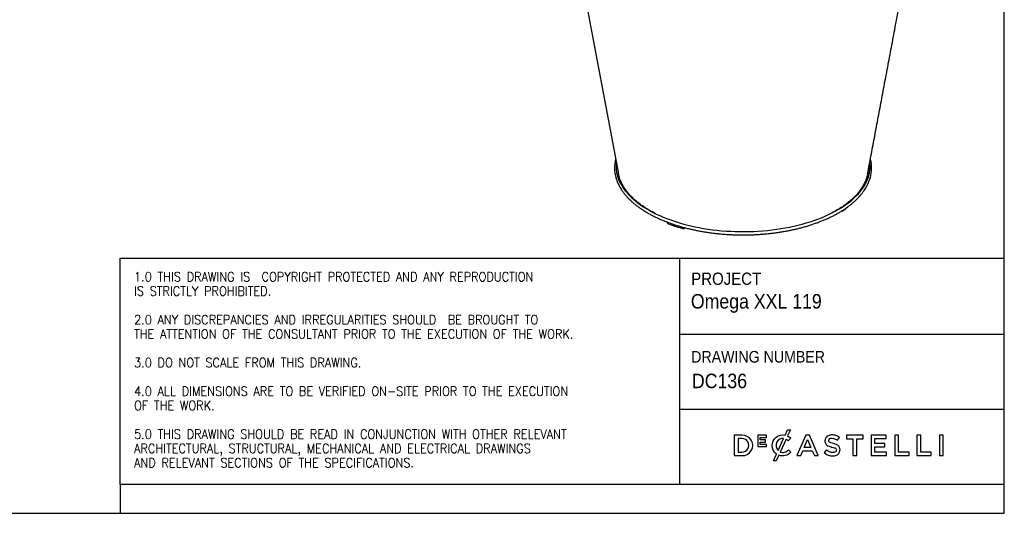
# Model space of a CAD drawing. Header units: millimetres. Extents: x -32 to 4936, y -196 to 3281.
# Tile 2 of 4: x 2879 to 4936, y -196 to 836. Entities that reach past the tile are written whole.
import ezdxf

# ---------------------------------------------------------------- set-up
doc = ezdxf.new("R2010")
doc.units = ezdxf.units.MM
doc.header["$LTSCALE"] = 12
doc.linetypes.add('SLD-Solido', pattern=[0])
doc.layers.add('NOTE', color=3, linetype='SLD-Solido')
doc.layers.add('SCHIZZI', color=9, linetype='Continuous')
doc.styles.add('SLDTEXTSTYLE0', font='GOTHIC.TTF', dxfattribs={"width": 0.913})
doc.styles.add('SLDTEXTSTYLE1', font='romans__.ttf', dxfattribs={"width": 0.893})

msp = doc.modelspace()

# ---------------------------------------------------------------- linework, layer by layer
for p, q in [((4596.87, 435.45), (4595.99, 435.8)), ((4596.87, 435.45), (4596.21, 435.94)), ((4234.22, 409.34), (4232.01, 412.65)), ((4269.4, 400.77), (4266.38, 398.67))]:
    msp.add_line(p, q)
at = {"flags": 128}
for points in [[(4003.06, 1189.52), (4055.76, 908.82), (4129.91, 513.82)], [(4125.29, 537.55), (4125.18, 536.55), (4124.86, 531.59), (4124.88, 526.63), (4125.25, 521.67), (4125.97, 516.72), (4127.04, 511.79), (4128.46, 506.88), (4130.22, 502), (4132.33, 497.15), (4134.77, 492.35), (4137.56, 487.6), (4140.67, 482.9), (4144.12, 478.27), (4147.89, 473.7), (4151.97, 469.2), (4156.38, 464.79), (4161.09, 460.46), (4166.1, 456.22), (4171.41, 452.08), (4177.01, 448.04), (4182.89, 444.1), (4189.04, 440.28), (4195.46, 436.58), (4202.13, 433), (4209.05, 429.55), (4216.22, 426.22), (4223.61, 423.04), (4231.22, 419.99), (4239.04, 417.09), (4247.06, 414.34), (4255.27, 411.74), (4263.65, 409.29), (4272.2, 407), (4280.91, 404.88), (4289.77, 402.92), (4298.75, 401.12), (4307.86, 399.5), (4317.07, 398.04), (4326.38, 396.76), (4335.78, 395.66), (4345.25, 394.73), (4354.77, 393.97), (4364.35, 393.4), (4373.95, 393.01), (4383.58, 392.79), (4393.22, 392.76), (4402.85, 392.91), (4412.47, 393.23), (4422.06, 393.74), (4431.6, 394.43), (4441.09, 395.29), (4450.51, 396.33), (4459.86, 397.55), (4469.11, 398.93), (4478.26, 400.5), (4487.29, 402.23), (4496.19, 404.13), (4504.96, 406.19), (4513.57, 408.42), (4522.02, 410.81), (4530.3, 413.35), (4538.39, 416.05), (4546.28, 418.89), (4553.97, 421.89), (4561.45, 425.02), (4568.7, 428.29), (4575.71, 431.7), (4582.48, 435.23), (4588.99, 438.89), (4595.24, 442.67), (4601.22, 446.56), (4606.93, 450.56), (4612.34, 454.66), (4617.47, 458.87), (4622.29, 463.17), (4626.81, 467.55), (4631.02, 472.02), (4634.91, 476.56), (4638.47, 481.17), (4641.71, 485.84), (4644.62, 490.58), (4647.19, 495.36), (4649.42, 500.19), (4651.31, 505.06), (4652.86, 509.96), (4654.06, 514.88), (4654.91, 519.82), (4655.41, 524.78), (4655.57, 529.74), (4655.37, 534.71), (4655.09, 537.6)]]:
    msp.add_lwpolyline(points, dxfattribs=at)
for centre, radius, start, end in [((4196.42, 528.59), 71.37, 173.63365, 194.87273), ((4583.98, 528.59), 71.37, 345.12678, 6.45362), ((4496.23, 583.33), 178.87, 304.23699, 309.23303), ((4360.08, 734.71), 348.86, 248.85322, 254.41932)]:
    msp.add_arc(centre, radius, start, end)
for points, knots in [([(4650.48, 513.82), (4652.79, 526.08), (4657.45, 550.91), (4664.52, 588.59), (4671.76, 627.16), (4679.17, 666.6), (4686.69, 706.67), (4694.33, 747.37), (4702.09, 788.69), (4710, 830.85), (4718.13, 874.13), (4726.47, 918.55), (4735.02, 964.11), (4743.74, 1010.55), (4752.62, 1057.88), (4761.62, 1105.8), (4769.87, 1149.77), (4775.11, 1177.69), (4777.34, 1189.52)], [0, 0, 0, 0, 0.05453303, 0.11036196, 0.16748677, 0.22590747, 0.28562408, 0.34553571, 0.40669737, 0.46910908, 0.53277083, 0.59887441, 0.66627392, 0.73496935, 0.80496073, 0.87624805, 0.94752383, 1, 1, 1, 1]), ([(4124.1, 544.81), (4123.77, 543.51), (4123.06, 540.61), (4122.32, 536.08), (4121.82, 531.24), (4121.64, 526.4), (4121.78, 521.56), (4122.23, 516.72), (4123, 511.9), (4124.08, 507.1), (4125.48, 502.32), (4127.19, 497.56), (4129.21, 492.84), (4131.54, 488.16), (4134.17, 483.52), (4137.11, 478.93), (4140.36, 474.4), (4143.9, 469.92), (4147.73, 465.52), (4151.85, 461.19), (4156.26, 456.94), (4160.94, 452.77), (4165.9, 448.69), (4171.12, 444.7), (4176.6, 440.82), (4182.33, 437.04), (4188.3, 433.36), (4194.51, 429.8), (4200.96, 426.35), (4207.62, 423.03), (4214.49, 419.82), (4221.58, 416.75), (4228.85, 413.8), (4236.32, 410.99), (4243.97, 408.31), (4251.78, 405.77), (4259.76, 403.37), (4267.89, 401.12), (4276.16, 399.02), (4284.57, 397.06), (4293.1, 395.26), (4301.74, 393.6), (4310.48, 392.11), (4319.32, 390.77), (4328.24, 389.59), (4337.23, 388.56), (4346.29, 387.7), (4355.39, 387), (4364.54, 386.46), (4373.72, 386.09), (4382.91, 385.88), (4392.12, 385.83), (4401.32, 385.95), (4410.5, 386.23), (4419.67, 386.67), (4428.8, 387.27), (4437.88, 388.04), (4446.91, 388.97), (4455.88, 390.06), (4464.76, 391.31), (4473.56, 392.71), (4482.27, 394.27), (4490.86, 395.99), (4499.34, 397.86), (4507.69, 399.87), (4515.9, 402.04), (4523.97, 404.35), (4531.88, 406.81), (4539.62, 409.41), (4547.2, 412.14), (4554.58, 415.01), (4561.78, 418.01), (4568.78, 421.14), (4575.57, 424.39), (4582.14, 427.77), (4588.48, 431.27), (4594.6, 434.88), (4600.48, 438.6), (4606.1, 442.42), (4611.48, 446.35), (4616.6, 450.38), (4621.44, 454.5), (4626.02, 458.72), (4630.32, 463.01), (4634.33, 467.38), (4638.05, 471.83), (4641.47, 476.35), (4644.6, 480.92), (4647.42, 485.56), (4649.93, 490.24), (4652.13, 494.96), (4654.02, 499.72), (4655.59, 504.51), (4656.85, 509.32), (4657.79, 514.15), (4658.41, 518.99), (4658.71, 523.83), (4658.7, 528.67), (4658.38, 533.51), (4657.72, 538.34), (4657.02, 542.09), (4656.44, 544.23), (4656.29, 544.77)], [0, 0, 0, 0, 0.0080745, 0.0180303, 0.0279703, 0.0378994, 0.0478227, 0.0577453, 0.0676719, 0.0776078, 0.0875579, 0.0975259, 0.1075143, 0.1175245, 0.1275566, 0.1376097, 0.1476822, 0.157772, 0.1678766, 0.1779935, 0.1881203, 0.1982547, 0.2083946, 0.2185384, 0.2286845, 0.2388319, 0.2489792, 0.2591259, 0.2692713, 0.2794151, 0.2895571, 0.299697, 0.3098349, 0.3199706, 0.3301042, 0.3402358, 0.3503654, 0.3604931, 0.370619, 0.3807433, 0.3908661, 0.4009874, 0.4111075, 0.4212264, 0.4313443, 0.4414613, 0.4515776, 0.4616932, 0.4718083, 0.4819231, 0.4920375, 0.5021519, 0.5122663, 0.5223807, 0.5324953, 0.5426103, 0.5527257, 0.5628417, 0.5729583, 0.5830758, 0.5931943, 0.6033139, 0.6134347, 0.6235568, 0.6336805, 0.6438058, 0.6539328, 0.6640617, 0.6741927, 0.6843258, 0.6944611, 0.7045986, 0.7147386, 0.7248808, 0.7350254, 0.7451722, 0.755321, 0.7654715, 0.7756233, 0.7857758, 0.7959281, 0.8060789, 0.8162271, 0.8263709, 0.8365085, 0.8466377, 0.8567561, 0.866861, 0.87695, 0.8870204, 0.8970702, 0.9070981, 0.9171033, 0.9270866, 0.9370496, 0.9469954, 0.9569283, 0.9668532, 0.9767758, 0.9867001, 0.9966317, 1, 1, 1, 1]), ([(4208.2, 430.08), (4204.25, 432.12), (4196.27, 436.25), (4185.3, 442.96), (4175.08, 450.03), (4165.8, 457.44), (4157.48, 465.15), (4150.15, 473.12), (4143.85, 481.32), (4138.6, 489.71), (4134.46, 498.27), (4131.51, 506.32), (4130.47, 511.53), (4130.01, 513.83)], [0, 0, 0, 0, 0.0911884, 0.1840632, 0.2769373, 0.3698114, 0.4626862, 0.5555603, 0.6484344, 0.7413093, 0.8341834, 0.9270575, 1, 1, 1, 1]), ([(4650.37, 513.82), (4650.25, 513.02), (4649.71, 509.28), (4647.61, 502.68), (4644.07, 494.05), (4639.35, 485.58), (4633.59, 477.27), (4626.78, 469.18), (4618.96, 461.34), (4610.16, 453.77), (4600.42, 446.52), (4589.77, 439.62), (4578.55, 433.18), (4570.48, 429.27), (4566.58, 427.37)], [0, 0, 0, 0, 0.02448324, 0.11364022, 0.2027972, 0.29195486, 0.38111183, 0.47026878, 0.55942642, 0.64858339, 0.73774036, 0.82689802, 0.91605497, 1, 1, 1, 1])]:
    msp.add_open_spline(points, degree=3, knots=knots)
at = {"layer": 'SCHIZZI', "color": 7, "true_color": 0xffffff}
for p, q in [((4257.13, 337.05), (4257.13, -135.76)), ((4257.13, 178.57), (4935.89, 178.57)), ((4257.13, 21.49), (4935.91, 21.49)), ((4489.79, -38.97), (4489.65, -38.84)), ((4450.96, -54.47), (4450.96, -54.39)), ((4489.95, -68.77), (4490.09, -68.63)), ((3088.94, -135.76), (3088.94, -196.34))]:
    msp.add_line(p, q, dxfattribs=at)
for points in [[(4935.93, -196.34), (4935.69, 3280.91), (-31.57, 3280.91), (-31.57, -196.34)], [(4437.35, -47.29), (4437.35, -42.65), (4426.19, -42.65), (4426.19, -37.85), (4438.87, -37.85), (4438.87, -33.22), (4421.01, -33.22), (4421.01, -56.9), (4439.04, -56.9), (4439.04, -52.26), (4426.19, -52.26), (4426.19, -47.29)], [(4521.48, -32.62), (4502.7, -75.6), (4510.77, -75.6), (4515.11, -65.4), (4534.82, -65.4), (4539.1, -75.6), (4547.41, -75.6), (4528.69, -32.75), (4528.63, -32.62)], [(4619.69, -40.23), (4619.69, -75.6), (4627.6, -75.6), (4627.6, -40.23), (4641, -40.23), (4641, -32.92), (4606.29, -32.92), (4606.29, -40.23)], [(4686.52, -57.61), (4686.52, -50.55), (4665.33, -50.55), (4665.33, -39.99), (4689.24, -39.99), (4689.24, -32.92), (4657.48, -32.92), (4657.48, -75.6), (4689.54, -75.6), (4689.54, -68.54), (4665.33, -68.54), (4665.33, -57.61)], [(4706.98, -32.92), (4706.98, -75.6), (4737.05, -75.6), (4737.05, -68.42), (4714.83, -68.42), (4714.83, -32.92)], [(4753.41, -32.92), (4753.41, -75.6), (4783.47, -75.6), (4783.47, -68.42), (4761.25, -68.42), (4761.25, -32.92)], [(4800.25, -75.6), (4808.1, -75.6), (4808.1, -32.92), (4800.25, -32.92)], [(4524.94, -42.24), (4531.92, -58.4), (4518.01, -58.4)]]:
    msp.add_lwpolyline(points, close=True, dxfattribs=at)
msp.add_lwpolyline([(4935.92, -135.76), (3088.94, -135.76), (3088.94, 337.05), (4935.89, 337.05)], dxfattribs=at)
for points in [[(4371.96, -32.92), (4371.96, -75.6), (4387.92, -75.6, 1.0555946), (4387.92, -32.92)], [(4387.92, -68.42, 1.0217676), (4387.92, -40.11), (4379.81, -40.11), (4379.81, -68.42)], [(4459.94, -72.39, -0.2366566), (4450.96, -54.47, -0.4912249), (4478.05, -32.86), (4483.19, -21.58), (4489.1, -21.58), (4483.23, -34.49, -0.086931), (4489.79, -38.97), (4484.74, -44.79, 0.0663381), (4480.04, -41.29), (4467.83, -68.1, 0.1655168), (4476.99, -68.57, 0.1312269), (4485.04, -63.51), (4490.09, -68.63, -0.3118527), (4464.73, -74.92), (4459.49, -86.43), (4453.55, -86.43)], [(4474.9, -39.59, 0.3275059), (4460.85, -46.84, 0.3064575), (4463.3, -65.03)], [(4561.95, -40.92, 0.1311188), (4561.62, -48.01, 0.1847876), (4565.05, -53.55, 0.0813504), (4569.89, -56.13, 0.0253736), (4573.58, -57.28, -0.009562), (4574.32, -57.49, 0.0143707), (4575.71, -57.82, -0.0350168), (4580.47, -59.16, -0.0561266), (4583.07, -60.38, -0.1416688), (4584.7, -62.09, -0.1598738), (4584.97, -65.28, -0.1633528), (4583.53, -67.59, -0.144581), (4579.32, -69.21, -0.1006576), (4572.54, -68.52, -0.1170031), (4564.44, -63.72), (4559.7, -69.35, 0.1231981), (4570.85, -75.35, 0.0728853), (4578.71, -76.16, 0.1248), (4587.2, -73.77, 0.1648919), (4591.89, -68.44, 0.1911522), (4591.88, -58.12, 0.1722296), (4586.15, -53.02, 0.058826), (4579.1, -50.65, -0.0294775), (4573.69, -49.09, -0.0881481), (4570.54, -47.45, -0.1640119), (4569.2, -45.3, -0.2055022), (4569.84, -41.62, -0.1823737), (4573.69, -39.43, -0.0938067), (4578.92, -39.59, -0.1104678), (4587.16, -43.63), (4591.39, -37.68, 0.0810841), (4583.79, -33.58, 0.0784937), (4575.9, -32.39, 0.1100768), (4568.23, -34.04, 0.2034911)]]:
    msp.add_lwpolyline(points, format="xyb", close=True, dxfattribs=at)

# ---------------------------------------------------------------- texts
at = {"layer": 'NOTE', "color": 7, "true_color": 0xffffff, "attachment_point": 1}
for s, insert, char_height, style in [('1.0 THIS DRAWING IS  COPYRIGHT PROTECTED AND ANY REPRODUCTION', (3118.15, 308.05), 19.3854, 'SLDTEXTSTYLE1'), ('PROJECT', (4281.98, 307.06), 25.645, 'SLDTEXTSTYLE0'), ('IS STRICTLY PROHIBITED.', (3118.15, 278.13), 19.3854, 'SLDTEXTSTYLE1'), ('Omega XXL 119', (4281.17, 262.21), 30.2896, 'SLDTEXTSTYLE0'), ('2.0 ANY DISCREPANCIES AND IRREGULARITIES SHOULD  BE BROUGHT TO ', (3118.15, 218.29), 19.3854, 'SLDTEXTSTYLE1'), ('THE ATTENTION OF THE CONSULTANT PRIOR TO THE EXECUTION OF THE WORK.', (3118.15, 188.37), 19.3854, 'SLDTEXTSTYLE1'), ('3.0 DO NOT SCALE FROM THIS DRAWING.', (3118.15, 128.54), 19.3854, 'SLDTEXTSTYLE1'), ('DRAWING NUMBER', (4281.98, 143.15), 24.2317, 'SLDTEXTSTYLE0'), (' DC136', (4273.13, 95.65), 30.29, 'SLDTEXTSTYLE0'), ('4.0 ALL DIMENSIONS ARE TO BE VERIFIED ON-SITE PRIOR TO THE EXECUTION ', (3118.15, 68.7), 19.3854, 'SLDTEXTSTYLE1'), ('OF THE WORK.', (3118.15, 38.78), 19.3854, 'SLDTEXTSTYLE1'), ('5.0 THIS DRAWING SHOULD BE READ IN CONJUNCTION WITH OTHER RELEVANT ', (3118.15, -21.06), 19.3854, 'SLDTEXTSTYLE1'), ('ARCHITECTURAL, STRUCTURAL, MECHANICAL AND ELECTRICAL DRAWINGS ', (3118.15, -50.98), 19.3854, 'SLDTEXTSTYLE1'), ('AND RELEVANT SECTIONS OF THE SPECIFICATIONS.', (3118.15, -80.9), 19.3854, 'SLDTEXTSTYLE1')]:
    msp.add_mtext(s, dxfattribs=dict(at, insert=insert, char_height=char_height, style=style))

doc.saveas('drawing.dxf')
